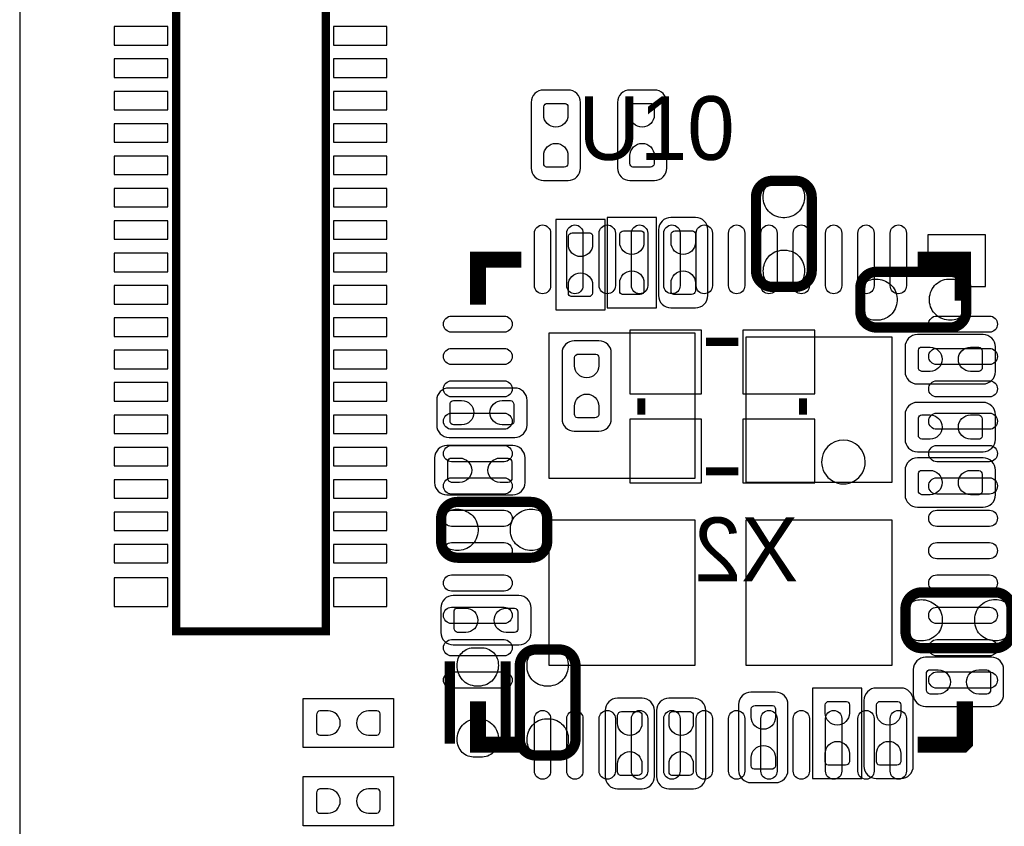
# Model space of a CAD drawing. Extents: x 0 to 55, y -2.5 to 65.
# Tile 9 of 23: x 0 to 12.2, y 34.1 to 44.1. Entities that reach past the tile are written whole.
import ezdxf

# ---------------------------------------------------------------- set-up
doc = ezdxf.new("R2010")
doc.units = 0
for name, color, linetype in [('BG_OUTLINE', 254, 'CONTINUOUS'), ('PG_SILKSCREEN_BOTTOM', 12, 'CONTINUOUS'), ('PG_SILKSCREEN_TOP', 254, 'CONTINUOUS'), ('PIN_BOTTOM', 1, 'CONTINUOUS'), ('PIN_TOP', 110, 'CONTINUOUS')]:
    doc.layers.add(name, color=color, linetype=linetype)

msp = doc.modelspace()

# ---------------------------------------------------------------- linework, layer by layer
at = {"layer": 'BG_OUTLINE'}
msp.add_lwpolyline([(3.048, -2.499995), (51.95189, -2.499995, 0.414214), (54.99989, 0.548005), (54.99989, 61.95187, 0.414214), (51.95189, 64.99987), (3.048, 64.99987, 0.414214), (0, 61.95187), (0, 0.548005, 0.414214)], format="xyb", close=True, dxfattribs=at)
at = {"layer": 'PG_SILKSCREEN_BOTTOM'}
for points, const_width in [([(1.934997, 58.034606), (1.934997, 36.514608), (3.785006, 36.514608), (3.785006, 58.034606), (1.934997, 58.034606)], 0.1), ([(8.8868, 40.093798), (8.4868, 40.093798)], 0.1), ([(7.686802, 39.3938), (7.686802, 39.1938)], 0.1), ([(9.686798, 39.3938), (9.686798, 39.1938)], 0.1), ([(8.8868, 38.493776), (8.4868, 38.493776)], 0.1), ([(5.3197, 36.1442), (5.3197, 35.1282)], 0.127), ([(6.0087, 35.1282), (6.0087, 36.1442)], 0.127)]:
    msp.add_lwpolyline(points, dxfattribs=dict(at, const_width=const_width))
for points in [[(6.3246, 42.5704), (6.3246, 42.2402, 0.414224), (6.477, 42.0878), (6.7818, 42.0878, 0.414228), (6.9342, 42.2402), (6.9342, 43.053, 0.414204), (6.7818, 43.2054), (6.477, 43.2054, 0.414199), (6.3246, 43.053), (6.3246, 42.4688)], [(7.3914, 42.5704), (7.3914, 42.2402, 0.414218), (7.5438, 42.0878), (7.8486, 42.0878, 0.414186), (8.001, 42.2402), (8.001, 43.053, 0.414209), (7.8486, 43.2054), (7.5438, 43.2054, 0.414241), (7.3914, 43.053), (7.3914, 42.4688)], [(8.509102, 41.147848), (8.509102, 41.478048, 0.414192), (8.356702, 41.630448), (8.051902, 41.630448, 0.414212), (7.899502, 41.478048), (7.899502, 40.665248, 0.414235), (8.051902, 40.512848), (8.356702, 40.512848, 0.414215), (8.509102, 40.665248), (8.509102, 41.249448)], [(11.582222, 39.573098), (11.912422, 39.573098, 0.414243), (12.064822, 39.725498), (12.064822, 40.030298, 0.414217), (11.912422, 40.182698), (11.099622, 40.182698, 0.414185), (10.947222, 40.030298), (10.947222, 39.725498, 0.41421), (11.099622, 39.573098), (11.683822, 39.573098)], [(6.7056, 39.4716), (6.7056, 39.1414, 0.414235), (6.858, 38.989), (7.1628, 38.989, 0.414215), (7.3152, 39.1414), (7.3152, 39.9542, 0.414192), (7.1628, 40.1066), (6.858, 40.1066, 0.414212), (6.7056, 39.9542), (6.7056, 39.37)], [(5.6388, 39.5224), (5.3086, 39.5224, 0.414217), (5.1562, 39.37), (5.1562, 39.0652, 0.414216), (5.3086, 38.9128), (6.1214, 38.9128, 0.41421), (6.2738, 39.0652), (6.2738, 39.37, 0.414211), (6.1214, 39.5224), (5.5372, 39.5224)], [(11.582248, 38.734898), (11.912448, 38.734898, 0.414231), (12.064848, 38.887298), (12.064848, 39.192098, 0.414223), (11.912448, 39.344498), (11.099648, 39.344498, 0.414196), (10.947248, 39.192098), (10.947248, 38.887298, 0.414205), (11.099648, 38.734898), (11.683848, 38.734898)], [(5.6134, 38.8112), (5.2832, 38.8112, 0.414218), (5.1308, 38.6588), (5.1308, 38.354, 0.414186), (5.2832, 38.2016), (6.096, 38.2016, 0.414209), (6.2484, 38.354), (6.2484, 38.6588, 0.414241), (6.096, 38.8112), (5.5118, 38.8112)], [(11.5824, 38.0492), (11.9126, 38.0492, 0.414217), (12.065, 38.2016), (12.065, 38.5064, 0.414216), (11.9126, 38.6588), (11.0998, 38.6588, 0.41421), (10.9474, 38.5064), (10.9474, 38.2016, 0.414211), (11.0998, 38.0492), (11.684, 38.0492)], [(5.689752, 36.957102), (5.359552, 36.957102, 0.414217), (5.207152, 36.804702), (5.207152, 36.499902, 0.414216), (5.359552, 36.347502), (6.172352, 36.347502, 0.41421), (6.324752, 36.499902), (6.324752, 36.804702, 0.414211), (6.172352, 36.957102), (5.588152, 36.957102)], [(11.684, 35.5854), (12.0142, 35.5854, 0.414221), (12.1666, 35.7378), (12.1666, 36.0426, 0.414232), (12.0142, 36.195), (11.2014, 36.195, 0.414206), (11.049, 36.0426), (11.049, 35.7378, 0.414195), (11.2014, 35.5854), (11.7856, 35.5854)], [(10.439298, 35.179127), (10.439298, 34.848927, 0.414199), (10.591698, 34.696527), (10.896498, 34.696527, 0.414196), (11.048898, 34.848927), (11.048898, 35.661727, 0.414228), (10.896498, 35.814127), (10.591698, 35.814127, 0.414232), (10.439298, 35.661727), (10.439298, 35.077527)], [(7.238898, 35.052152), (7.238898, 34.721952, 0.414217), (7.391298, 34.569552), (7.696098, 34.569552, 0.414216), (7.848498, 34.721952), (7.848498, 35.534752, 0.41421), (7.696098, 35.687152), (7.391298, 35.687152, 0.414211), (7.238898, 35.534752), (7.238898, 34.950552)], [(7.873924, 35.052152), (7.873924, 34.721952, 0.414218), (8.026324, 34.569552), (8.331124, 34.569552, 0.414186), (8.483524, 34.721952), (8.483524, 35.534752, 0.414209), (8.331124, 35.687152), (8.026324, 35.687152, 0.414241), (7.873924, 35.534752), (7.873924, 34.950552)], [(8.889898, 35.128352), (8.889898, 34.798152, 0.414213), (9.042298, 34.645752), (9.347098, 34.645752, 0.414192), (9.499498, 34.798152), (9.499498, 35.610952, 0.414214), (9.347098, 35.763352), (9.042298, 35.763352, 0.414235), (8.889898, 35.610952), (8.889898, 35.026752)]]:
    msp.add_lwpolyline(points, format="xyb", dxfattribs=at)
at = {"layer": 'PG_SILKSCREEN_BOTTOM', "const_width": 0.127}
for points in [[(9.1043, 41.882898), (9.1043, 40.972892, 0.414208), (9.304299, 40.772893), (9.593301, 40.772893, 0.41422), (9.7933, 40.972892), (9.7933, 41.882898, 0.414212), (9.593301, 42.082898), (9.304299, 42.082898, 0.4142), (9.1043, 41.882898)], [(11.504498, 40.9591), (10.594492, 40.9591, 0.414213), (10.394493, 40.759101), (10.394493, 40.470099, 0.414223), (10.594492, 40.2701), (11.504498, 40.2701, 0.414207), (11.704498, 40.470099), (11.704498, 40.759101, 0.414197), (11.504498, 40.9591)], [(5.411902, 37.4253), (6.321908, 37.4253, 0.414211), (6.521907, 37.625299), (6.521907, 37.914301, 0.414207), (6.321908, 38.1143), (5.411902, 38.1143, 0.414208), (5.211902, 37.914301), (5.211902, 37.625299, 0.414213), (5.411902, 37.4253)], [(12.063273, 36.9967), (11.153292, 36.9967, 0.414231), (10.953293, 36.796701), (10.953293, 36.507699, 0.414216), (11.153292, 36.3077), (12.063273, 36.3077, 0.414213), (12.263272, 36.507699), (12.263272, 36.796701, 0.414228), (12.063273, 36.9967)], [(6.8723, 35.180702), (6.8723, 36.090708, 0.414202), (6.672301, 36.290707), (6.383299, 36.290707, 0.41422), (6.1833, 36.090708), (6.1833, 35.180702, 0.414217), (6.383299, 34.980702), (6.672301, 34.980702, 0.4142), (6.8723, 35.180702)]]:
    msp.add_lwpolyline(points, format="xyb", dxfattribs=at)
at = {"layer": 'PG_SILKSCREEN_BOTTOM'}
for points in [[(7.239, 41.605225), (6.6294, 41.605225), (6.6294, 40.487625), (7.239, 40.487625), (7.239, 41.605225)], [(7.2644, 40.513), (7.874, 40.513), (7.874, 41.6306), (7.2644, 41.6306), (7.2644, 40.513)], [(9.8044, 34.6964), (10.414, 34.6964), (10.414, 35.814), (9.8044, 35.814), (9.8044, 34.6964)]]:
    msp.add_lwpolyline(points, dxfattribs=at)
msp.add_lwpolyline([(10.455402, 38.608, 1), (9.915402, 38.608018, 1)], format="xyb", close=True, dxfattribs=at)
at = {"layer": 'PG_SILKSCREEN_TOP'}
msp.add_lwpolyline([(11.662004, 40.779192), (11.941404, 40.779192), (11.941404, 41.414192), (11.230204, 41.414192), (11.230204, 41.109392), (11.662004, 41.109392)], close=True, dxfattribs=at)
at = {"layer": 'PG_SILKSCREEN_TOP', "const_width": 0.2}
for points in [[(5.667604, 40.550592), (5.667604, 41.109392), (6.201004, 41.109392)], [(11.662004, 40.601392), (11.662004, 41.109392), (11.103204, 41.109392)], [(5.667604, 35.648392), (5.667604, 35.114992), (6.175604, 35.114992)], [(11.687404, 35.648392), (11.687404, 35.140392), (11.662004, 35.114992), (11.103204, 35.114992)]]:
    msp.add_lwpolyline(points, dxfattribs=at)
at = {"layer": 'PG_SILKSCREEN_TOP'}
for points in [[(4.6228, 35.687), (4.6228, 35.0774), (3.5052, 35.0774), (3.5052, 35.687), (4.6228, 35.687)], [(4.6228, 34.7218), (4.6228, 34.1122), (3.5052, 34.1122), (3.5052, 34.7218), (4.6228, 34.7218)]]:
    msp.add_lwpolyline(points, dxfattribs=at)
at = {"layer": 'PIN_BOTTOM'}
for points in [[(1.830222, 43.760314), (1.830222, 43.988914), (1.169822, 43.988914), (1.169822, 43.760314)], [(4.540199, 43.760314), (4.540199, 43.988914), (3.879799, 43.988914), (3.879799, 43.760314)], [(1.830222, 43.360315), (1.830222, 43.588915), (1.169822, 43.588915), (1.169822, 43.360315)], [(4.540199, 43.360315), (4.540199, 43.588915), (3.879799, 43.588915), (3.879799, 43.360315)], [(1.830222, 42.960315), (1.830222, 43.188915), (1.169822, 43.188915), (1.169822, 42.960315)], [(4.540199, 42.960315), (4.540199, 43.188915), (3.879799, 43.188915), (3.879799, 42.960315)], [(1.830222, 42.560316), (1.830222, 42.788916), (1.169822, 42.788916), (1.169822, 42.560316)], [(4.540199, 42.560316), (4.540199, 42.788916), (3.879799, 42.788916), (3.879799, 42.560316)], [(1.830222, 42.160317), (1.830222, 42.388917), (1.169822, 42.388917), (1.169822, 42.160317)], [(4.540199, 42.160317), (4.540199, 42.388917), (3.879799, 42.388917), (3.879799, 42.160317)], [(9.702495, 41.909898), (9.703791, 41.885794), (9.702495, 41.861892), (9.699498, 41.838093), (9.694189, 41.814394), (9.686493, 41.791611), (9.677095, 41.769487), (9.665691, 41.748405), (9.652508, 41.728288), (9.637293, 41.709492), (9.620809, 41.691992), (9.602495, 41.676295), (9.582912, 41.662299), (9.560103, 41.650895), (9.536201, 41.6417), (9.511513, 41.634893), (9.486392, 41.62999), (9.460992, 41.627806), (9.435592, 41.627806), (9.410192, 41.62999), (9.384995, 41.634893), (9.360408, 41.6417), (9.336507, 41.650895), (9.313697, 41.662299), (9.293911, 41.675787), (9.275293, 41.691001), (9.2583, 41.707994), (9.243111, 41.72679), (9.229598, 41.746602), (9.218193, 41.767989), (9.208795, 41.790087), (9.201709, 41.812896), (9.196807, 41.836492), (9.194292, 41.860394), (9.194013, 41.884498), (9.193809, 41.906393), (9.196095, 41.928009), (9.200388, 41.949294), (9.206992, 41.969893), (9.215907, 41.99001), (9.226601, 42.008806), (9.239301, 42.026307), (9.253703, 42.042512), (9.270009, 42.057295), (9.28751, 42.069995), (9.306306, 42.080891), (9.326093, 42.089807), (9.346895, 42.096588), (9.368307, 42.101008), (9.389897, 42.103192), (9.506509, 42.103192), (9.527794, 42.101211), (9.548901, 42.096588), (9.569399, 42.09001), (9.589008, 42.081399), (9.607804, 42.070706), (9.625305, 42.058311), (9.641307, 42.044087), (9.65581, 42.02811), (9.66851, 42.010787), (9.679407, 41.992194), (9.688601, 41.972687), (9.695409, 41.952393), (9.700006, 41.931311)], [(1.830222, 41.760318), (1.830222, 41.988918), (1.169822, 41.988918), (1.169822, 41.760318)], [(4.540199, 41.760318), (4.540199, 41.988918), (3.879799, 41.988918), (3.879799, 41.760318)], [(1.830222, 41.360319), (1.830222, 41.588919), (1.169822, 41.588919), (1.169822, 41.360319)], [(4.540199, 41.360319), (4.540199, 41.588919), (3.879799, 41.588919), (3.879799, 41.360319)], [(1.830222, 40.960319), (1.830222, 41.188919), (1.169822, 41.188919), (1.169822, 40.960319)], [(4.540199, 40.960319), (4.540199, 41.188919), (3.879799, 41.188919), (3.879799, 40.960319)], [(9.195105, 40.944902), (9.193809, 40.969006), (9.195105, 40.992908), (9.198102, 41.016707), (9.203411, 41.040406), (9.211107, 41.063189), (9.220505, 41.085313), (9.231909, 41.106395), (9.245092, 41.126512), (9.260307, 41.145308), (9.276791, 41.162808), (9.295105, 41.178505), (9.314688, 41.192501), (9.337497, 41.203905), (9.361399, 41.2131), (9.386087, 41.219907), (9.411208, 41.22481), (9.436608, 41.226994), (9.462008, 41.226994), (9.487408, 41.22481), (9.512605, 41.219907), (9.537192, 41.2131), (9.561093, 41.203905), (9.583903, 41.192501), (9.603689, 41.179013), (9.622307, 41.163799), (9.6393, 41.146806), (9.654489, 41.12801), (9.668002, 41.108198), (9.679407, 41.086811), (9.688805, 41.064713), (9.695891, 41.041904), (9.700793, 41.018308), (9.703308, 40.994406), (9.703587, 40.970302), (9.703791, 40.948407), (9.701505, 40.926791), (9.697212, 40.905506), (9.690608, 40.884907), (9.681693, 40.86479), (9.670999, 40.845994), (9.658299, 40.828493), (9.643897, 40.812288), (9.627591, 40.797505), (9.61009, 40.784805), (9.591294, 40.773909), (9.571507, 40.764993), (9.550705, 40.758212), (9.529293, 40.753792), (9.507703, 40.751608), (9.391091, 40.751608), (9.369806, 40.753589), (9.348699, 40.758212), (9.328201, 40.76479), (9.308592, 40.773401), (9.289796, 40.784094), (9.272295, 40.796489), (9.256293, 40.810713), (9.24179, 40.82669), (9.22909, 40.844013), (9.218193, 40.862606), (9.208999, 40.882113), (9.202191, 40.902407), (9.197594, 40.923489)], [(1.830222, 40.560295), (1.830222, 40.788895), (1.169822, 40.788895), (1.169822, 40.560295)], [(4.540199, 40.560295), (4.540199, 40.788895), (3.879799, 40.788895), (3.879799, 40.560295)], [(10.566476, 40.868295), (10.590581, 40.869591), (10.614482, 40.868295), (10.638282, 40.865298), (10.66198, 40.859989), (10.684764, 40.852293), (10.706887, 40.842895), (10.727969, 40.831491), (10.748086, 40.818308), (10.766882, 40.803093), (10.784383, 40.786609), (10.80008, 40.768295), (10.814075, 40.748712), (10.82548, 40.725903), (10.834675, 40.702001), (10.841482, 40.677313), (10.846384, 40.652192), (10.848569, 40.626792), (10.848569, 40.601392), (10.846384, 40.575992), (10.841482, 40.550795), (10.834675, 40.526208), (10.82548, 40.502307), (10.814075, 40.479497), (10.800588, 40.459711), (10.785373, 40.441093), (10.768381, 40.4241), (10.749585, 40.408911), (10.729773, 40.395398), (10.708386, 40.383993), (10.686288, 40.374595), (10.663479, 40.367509), (10.639882, 40.362607), (10.615981, 40.360092), (10.591876, 40.359813), (10.569981, 40.359609), (10.548366, 40.361895), (10.527081, 40.366188), (10.506481, 40.372792), (10.486365, 40.381707), (10.467569, 40.392401), (10.450068, 40.405101), (10.433863, 40.419503), (10.41908, 40.435809), (10.40638, 40.45331), (10.395483, 40.472106), (10.386568, 40.491893), (10.379786, 40.512695), (10.375367, 40.534107), (10.373182, 40.555697), (10.373182, 40.672309), (10.375163, 40.693594), (10.379786, 40.714701), (10.386365, 40.735199), (10.394975, 40.754808), (10.405669, 40.773604), (10.418064, 40.791105), (10.432288, 40.807107), (10.448265, 40.82161), (10.465587, 40.83431), (10.48418, 40.845207), (10.503687, 40.854401), (10.523982, 40.861209), (10.545064, 40.865806)], [(11.531473, 40.360905), (11.507368, 40.359609), (11.483467, 40.360905), (11.459667, 40.363902), (11.435969, 40.369211), (11.413185, 40.376907), (11.391062, 40.386305), (11.36998, 40.397709), (11.349863, 40.410892), (11.331067, 40.426107), (11.313566, 40.442591), (11.297869, 40.460905), (11.283874, 40.480488), (11.272469, 40.503297), (11.263274, 40.527199), (11.256467, 40.551887), (11.251565, 40.577008), (11.249381, 40.602408), (11.249381, 40.627808), (11.251565, 40.653208), (11.256467, 40.678405), (11.263274, 40.702992), (11.272469, 40.726893), (11.283874, 40.749703), (11.297361, 40.769489), (11.312576, 40.788107), (11.329568, 40.8051), (11.348364, 40.820289), (11.368176, 40.833802), (11.389563, 40.845207), (11.411661, 40.854605), (11.43447, 40.861691), (11.458067, 40.866593), (11.481968, 40.869108), (11.506073, 40.869387), (11.527968, 40.869591), (11.549583, 40.867305), (11.570868, 40.863012), (11.591468, 40.856408), (11.611585, 40.847493), (11.630381, 40.836799), (11.647881, 40.824099), (11.664086, 40.809697), (11.678869, 40.793391), (11.691569, 40.77589), (11.702466, 40.757094), (11.711381, 40.737307), (11.718163, 40.716505), (11.722583, 40.695093), (11.724767, 40.673503), (11.724767, 40.556891), (11.722786, 40.535606), (11.718163, 40.514499), (11.711584, 40.494001), (11.702974, 40.474392), (11.69228, 40.455596), (11.679885, 40.438095), (11.665661, 40.422093), (11.649685, 40.40759), (11.632362, 40.39489), (11.613769, 40.383993), (11.594262, 40.374799), (11.573967, 40.367991), (11.552885, 40.363394)], [(1.830222, 40.160296), (1.830222, 40.388896), (1.169822, 40.388896), (1.169822, 40.160296)], [(4.540199, 40.160296), (4.540199, 40.388896), (3.879799, 40.388896), (3.879799, 40.160296)], [(7.542301, 39.450112), (8.431301, 39.450112), (8.431301, 40.237512), (7.542301, 40.237512)], [(8.942299, 39.450112), (9.831299, 39.450112), (9.831299, 40.237512), (8.942299, 40.237512)], [(1.830222, 39.760296), (1.830222, 39.988896), (1.169822, 39.988896), (1.169822, 39.760296)], [(4.540199, 39.760296), (4.540199, 39.988896), (3.879799, 39.988896), (3.879799, 39.760296)], [(1.830222, 39.360297), (1.830222, 39.588897), (1.169822, 39.588897), (1.169822, 39.360297)], [(4.540199, 39.360297), (4.540199, 39.588897), (3.879799, 39.588897), (3.879799, 39.360297)], [(1.830222, 38.960298), (1.830222, 39.188898), (1.169822, 39.188898), (1.169822, 38.960298)], [(4.540199, 38.960298), (4.540199, 39.188898), (3.879799, 39.188898), (3.879799, 38.960298)], [(7.542301, 38.350088), (8.431301, 38.350088), (8.431301, 39.137488), (7.542301, 39.137488)], [(8.942299, 38.350088), (9.831299, 38.350088), (9.831299, 39.137488), (8.942299, 39.137488)], [(1.830222, 38.560299), (1.830222, 38.788899), (1.169822, 38.788899), (1.169822, 38.560299)], [(4.540199, 38.560299), (4.540199, 38.788899), (3.879799, 38.788899), (3.879799, 38.560299)], [(1.830222, 38.1603), (1.830222, 38.3889), (1.169822, 38.3889), (1.169822, 38.1603)], [(4.540199, 38.1603), (4.540199, 38.3889), (3.879799, 38.3889), (3.879799, 38.1603)], [(1.830222, 37.7603), (1.830222, 37.9889), (1.169822, 37.9889), (1.169822, 37.7603)], [(4.540199, 37.7603), (4.540199, 37.9889), (3.879799, 37.9889), (3.879799, 37.7603)], [(5.384902, 38.023495), (5.409006, 38.024791), (5.432908, 38.023495), (5.456707, 38.020498), (5.480406, 38.015189), (5.503189, 38.007493), (5.525313, 37.998095), (5.546395, 37.986691), (5.566512, 37.973508), (5.585308, 37.958293), (5.602808, 37.941809), (5.618505, 37.923495), (5.632501, 37.903912), (5.643905, 37.881103), (5.6531, 37.857201), (5.659907, 37.832513), (5.66481, 37.807392), (5.666994, 37.781992), (5.666994, 37.756592), (5.66481, 37.731192), (5.659907, 37.705995), (5.6531, 37.681408), (5.643905, 37.657507), (5.632501, 37.634697), (5.619013, 37.614911), (5.603799, 37.596293), (5.586806, 37.5793), (5.56801, 37.564111), (5.548198, 37.550598), (5.526811, 37.539193), (5.504713, 37.529795), (5.481904, 37.522709), (5.458308, 37.517807), (5.434406, 37.515292), (5.410302, 37.515013), (5.388407, 37.514809), (5.366791, 37.517095), (5.345506, 37.521388), (5.324907, 37.527992), (5.30479, 37.536907), (5.285994, 37.547601), (5.268493, 37.560301), (5.252288, 37.574703), (5.237505, 37.591009), (5.224805, 37.60851), (5.213909, 37.627306), (5.204993, 37.647093), (5.198212, 37.667895), (5.193792, 37.689307), (5.191608, 37.710897), (5.191608, 37.827509), (5.193589, 37.848794), (5.198212, 37.869901), (5.20479, 37.890399), (5.213401, 37.910008), (5.224094, 37.928804), (5.236489, 37.946305), (5.250713, 37.962307), (5.26669, 37.97681), (5.284013, 37.98951), (5.302606, 38.000407), (5.322113, 38.009601), (5.342407, 38.016409), (5.363489, 38.021006)], [(6.349898, 37.516105), (6.325794, 37.514809), (6.301892, 37.516105), (6.278093, 37.519102), (6.254394, 37.524411), (6.231611, 37.532107), (6.209487, 37.541505), (6.188405, 37.552909), (6.168288, 37.566092), (6.149492, 37.581307), (6.131992, 37.597791), (6.116295, 37.616105), (6.102299, 37.635688), (6.090895, 37.658497), (6.0817, 37.682399), (6.074893, 37.707087), (6.06999, 37.732208), (6.067806, 37.757608), (6.067806, 37.783008), (6.06999, 37.808408), (6.074893, 37.833605), (6.0817, 37.858192), (6.090895, 37.882093), (6.102299, 37.904903), (6.115787, 37.924689), (6.131001, 37.943307), (6.147994, 37.9603), (6.16679, 37.975489), (6.186602, 37.989002), (6.207989, 38.000407), (6.230087, 38.009805), (6.252896, 38.016891), (6.276492, 38.021793), (6.300394, 38.024308), (6.324498, 38.024587), (6.346393, 38.024791), (6.368009, 38.022505), (6.389294, 38.018212), (6.409893, 38.011608), (6.43001, 38.002693), (6.448806, 37.991999), (6.466307, 37.979299), (6.482512, 37.964897), (6.497295, 37.948591), (6.509995, 37.93109), (6.520891, 37.912294), (6.529807, 37.892507), (6.536588, 37.871705), (6.541008, 37.850293), (6.543192, 37.828703), (6.543192, 37.712091), (6.541211, 37.690806), (6.536588, 37.669699), (6.53001, 37.649201), (6.521399, 37.629592), (6.510706, 37.610796), (6.498311, 37.593295), (6.484087, 37.577293), (6.46811, 37.56279), (6.450787, 37.55009), (6.432194, 37.539193), (6.412687, 37.529999), (6.392393, 37.523191), (6.371311, 37.518594)], [(1.830222, 37.360301), (1.830222, 37.588901), (1.169822, 37.588901), (1.169822, 37.360301)], [(4.540199, 37.360301), (4.540199, 37.588901), (3.879799, 37.588901), (3.879799, 37.360301)], [(1.830222, 36.821796), (1.830222, 37.177396), (1.169822, 37.177396), (1.169822, 36.821796)], [(4.540199, 36.821796), (4.540199, 37.177396), (3.879799, 37.177396), (3.879799, 36.821796)], [(11.125276, 36.905895), (11.149381, 36.907191), (11.173282, 36.905895), (11.197082, 36.902898), (11.22078, 36.897589), (11.243564, 36.889893), (11.265687, 36.880495), (11.286769, 36.869091), (11.306886, 36.855908), (11.325682, 36.840693), (11.343183, 36.824209), (11.35888, 36.805895), (11.372875, 36.786312), (11.38428, 36.763503), (11.393475, 36.739601), (11.400282, 36.714913), (11.405184, 36.689792), (11.407369, 36.664392), (11.407369, 36.638992), (11.405184, 36.613592), (11.400282, 36.588395), (11.393475, 36.563808), (11.38428, 36.539907), (11.372875, 36.517097), (11.359388, 36.497311), (11.344173, 36.478693), (11.327181, 36.4617), (11.308385, 36.446511), (11.288573, 36.432998), (11.267186, 36.421593), (11.245088, 36.412195), (11.222279, 36.405109), (11.198682, 36.400207), (11.174781, 36.397692), (11.150676, 36.397413), (11.128781, 36.397209), (11.107166, 36.399495), (11.085881, 36.403788), (11.065281, 36.410392), (11.045165, 36.419307), (11.026369, 36.430001), (11.008868, 36.442701), (10.992663, 36.457103), (10.97788, 36.473409), (10.96518, 36.49091), (10.954283, 36.509706), (10.945368, 36.529493), (10.938586, 36.550295), (10.934167, 36.571707), (10.931982, 36.593297), (10.931982, 36.709909), (10.933963, 36.731194), (10.938586, 36.752301), (10.945165, 36.772799), (10.953775, 36.792408), (10.964469, 36.811204), (10.976864, 36.828705), (10.991088, 36.844707), (11.007065, 36.85921), (11.024387, 36.87191), (11.04298, 36.882807), (11.062487, 36.892001), (11.082782, 36.898809), (11.103864, 36.903406)], [(5.917895, 36.118698), (5.919191, 36.094594), (5.917895, 36.070692), (5.914898, 36.046893), (5.909589, 36.023194), (5.901893, 36.000411), (5.892495, 35.978287), (5.881091, 35.957205), (5.867908, 35.937088), (5.852693, 35.918292), (5.836209, 35.900792), (5.817895, 35.885095), (5.798312, 35.871099), (5.775503, 35.859695), (5.751601, 35.8505), (5.726913, 35.843693), (5.701792, 35.83879), (5.676392, 35.836606), (5.650992, 35.836606), (5.625592, 35.83879), (5.600395, 35.843693), (5.575808, 35.8505), (5.551907, 35.859695), (5.529097, 35.871099), (5.509311, 35.884587), (5.490693, 35.899801), (5.4737, 35.916794), (5.458511, 35.93559), (5.444998, 35.955402), (5.433593, 35.976789), (5.424195, 35.998887), (5.417109, 36.021696), (5.412207, 36.045292), (5.409692, 36.069194), (5.409413, 36.093298), (5.409209, 36.115193), (5.411495, 36.136809), (5.415788, 36.158094), (5.422392, 36.178693), (5.431307, 36.19881), (5.442001, 36.217606), (5.454701, 36.235107), (5.469103, 36.251312), (5.485409, 36.266095), (5.50291, 36.278795), (5.521706, 36.289691), (5.541493, 36.298607), (5.562295, 36.305388), (5.583707, 36.309808), (5.605297, 36.311992), (5.721909, 36.311992), (5.743194, 36.310011), (5.764301, 36.305388), (5.784799, 36.29881), (5.804408, 36.290199), (5.823204, 36.279506), (5.840705, 36.267111), (5.856707, 36.252887), (5.87121, 36.23691), (5.88391, 36.219587), (5.894807, 36.200994), (5.904001, 36.181487), (5.910809, 36.161193), (5.915406, 36.140111)], [(6.781495, 36.118698), (6.782791, 36.094594), (6.781495, 36.070692), (6.778498, 36.046893), (6.773189, 36.023194), (6.765493, 36.000411), (6.756095, 35.978287), (6.744691, 35.957205), (6.731508, 35.937088), (6.716293, 35.918292), (6.699809, 35.900792), (6.681495, 35.885095), (6.661912, 35.871099), (6.639103, 35.859695), (6.615201, 35.8505), (6.590513, 35.843693), (6.565392, 35.83879), (6.539992, 35.836606), (6.514592, 35.836606), (6.489192, 35.83879), (6.463995, 35.843693), (6.439408, 35.8505), (6.415507, 35.859695), (6.392697, 35.871099), (6.372911, 35.884587), (6.354293, 35.899801), (6.3373, 35.916794), (6.322111, 35.93559), (6.308598, 35.955402), (6.297193, 35.976789), (6.287795, 35.998887), (6.280709, 36.021696), (6.275807, 36.045292), (6.273292, 36.069194), (6.273013, 36.093298), (6.272809, 36.115193), (6.275095, 36.136809), (6.279388, 36.158094), (6.285992, 36.178693), (6.294907, 36.19881), (6.305601, 36.217606), (6.318301, 36.235107), (6.332703, 36.251312), (6.349009, 36.266095), (6.36651, 36.278795), (6.385306, 36.289691), (6.405093, 36.298607), (6.425895, 36.305388), (6.447307, 36.309808), (6.468897, 36.311992), (6.585509, 36.311992), (6.606794, 36.310011), (6.627901, 36.305388), (6.648399, 36.29881), (6.668008, 36.290199), (6.686804, 36.279506), (6.704305, 36.267111), (6.720307, 36.252887), (6.73481, 36.23691), (6.74751, 36.219587), (6.758407, 36.200994), (6.767601, 36.181487), (6.774409, 36.161193), (6.779006, 36.140111)], [(5.410505, 35.153702), (5.409209, 35.177806), (5.410505, 35.201708), (5.413502, 35.225507), (5.418811, 35.249206), (5.426507, 35.271989), (5.435905, 35.294113), (5.447309, 35.315195), (5.460492, 35.335312), (5.475707, 35.354108), (5.492191, 35.371608), (5.510505, 35.387305), (5.530088, 35.401301), (5.552897, 35.412705), (5.576799, 35.4219), (5.601487, 35.428707), (5.626608, 35.43361), (5.652008, 35.435794), (5.677408, 35.435794), (5.702808, 35.43361), (5.728005, 35.428707), (5.752592, 35.4219), (5.776493, 35.412705), (5.799303, 35.401301), (5.819089, 35.387813), (5.837707, 35.372599), (5.8547, 35.355606), (5.869889, 35.33681), (5.883402, 35.316998), (5.894807, 35.295611), (5.904205, 35.273513), (5.911291, 35.250704), (5.916193, 35.227108), (5.918708, 35.203206), (5.918987, 35.179102), (5.919191, 35.157207), (5.916905, 35.135591), (5.912612, 35.114306), (5.906008, 35.093707), (5.897093, 35.07359), (5.886399, 35.054794), (5.873699, 35.037293), (5.859297, 35.021088), (5.842991, 35.006305), (5.82549, 34.993605), (5.806694, 34.982709), (5.786907, 34.973793), (5.766105, 34.967012), (5.744693, 34.962592), (5.723103, 34.960408), (5.606491, 34.960408), (5.585206, 34.962389), (5.564099, 34.967012), (5.543601, 34.97359), (5.523992, 34.982201), (5.505196, 34.992894), (5.487695, 35.005289), (5.471693, 35.019513), (5.45719, 35.03549), (5.44449, 35.052813), (5.433593, 35.071406), (5.424399, 35.090913), (5.417591, 35.111207), (5.412994, 35.132289)], [(6.274105, 35.153702), (6.272809, 35.177806), (6.274105, 35.201708), (6.277102, 35.225507), (6.282411, 35.249206), (6.290107, 35.271989), (6.299505, 35.294113), (6.310909, 35.315195), (6.324092, 35.335312), (6.339307, 35.354108), (6.355791, 35.371608), (6.374105, 35.387305), (6.393688, 35.401301), (6.416497, 35.412705), (6.440399, 35.4219), (6.465087, 35.428707), (6.490208, 35.43361), (6.515608, 35.435794), (6.541008, 35.435794), (6.566408, 35.43361), (6.591605, 35.428707), (6.616192, 35.4219), (6.640093, 35.412705), (6.662903, 35.401301), (6.682689, 35.387813), (6.701307, 35.372599), (6.7183, 35.355606), (6.733489, 35.33681), (6.747002, 35.316998), (6.758407, 35.295611), (6.767805, 35.273513), (6.774891, 35.250704), (6.779793, 35.227108), (6.782308, 35.203206), (6.782587, 35.179102), (6.782791, 35.157207), (6.780505, 35.135591), (6.776212, 35.114306), (6.769608, 35.093707), (6.760693, 35.07359), (6.749999, 35.054794), (6.737299, 35.037293), (6.722897, 35.021088), (6.706591, 35.006305), (6.68909, 34.993605), (6.670294, 34.982709), (6.650507, 34.973793), (6.629705, 34.967012), (6.608293, 34.962592), (6.586703, 34.960408), (6.470091, 34.960408), (6.448806, 34.962389), (6.427699, 34.967012), (6.407201, 34.97359), (6.387592, 34.982201), (6.368796, 34.992894), (6.351295, 35.005289), (6.335293, 35.019513), (6.32079, 35.03549), (6.30809, 35.052813), (6.297193, 35.071406), (6.287999, 35.090913), (6.281191, 35.111207), (6.276594, 35.132289)]]:
    msp.add_lwpolyline(points, close=True, dxfattribs=at)
for points in [[(6.479311, 42.89679), (6.479311, 42.99839, -0.376179), (6.5278, 43.040884), (6.7437, 43.040884, -0.366061), (6.779489, 42.99839), (6.779489, 42.89679, -0.999182)], [(7.546111, 42.89679), (7.546111, 42.99839, -0.376179), (7.5946, 43.040884), (7.8105, 43.040884, -0.366061), (7.846289, 42.99839), (7.846289, 42.89679, -0.999182)], [(6.779489, 42.39641), (6.779489, 42.29481, -0.376179), (6.731, 42.252316), (6.5151, 42.252316, -0.366061), (6.479311, 42.29481), (6.479311, 42.39641, -0.999182)], [(7.846289, 42.39641), (7.846289, 42.29481, -0.376179), (7.7978, 42.252316), (7.5819, 42.252316, -0.366061), (7.546111, 42.29481), (7.546111, 42.39641, -0.999182)], [(6.784111, 41.296615), (6.784111, 41.398215, -0.376179), (6.8326, 41.44071), (7.0485, 41.44071, -0.366061), (7.084289, 41.398215), (7.084289, 41.296615, -0.999182)], [(7.419111, 41.32199), (7.419111, 41.42359, -0.376179), (7.4676, 41.466084), (7.6835, 41.466084, -0.366061), (7.719289, 41.42359), (7.719289, 41.32199, -0.999182)], [(8.054213, 41.321838), (8.054213, 41.423438, -0.376179), (8.102702, 41.465932), (8.318602, 41.465932, -0.366061), (8.35439, 41.423438), (8.35439, 41.321838, -0.999182)], [(7.084289, 40.796235), (7.084289, 40.694635, -0.376179), (7.0358, 40.652141), (6.8199, 40.652141, -0.366061), (6.784111, 40.694635), (6.784111, 40.796235, -0.999182)], [(7.719289, 40.82161), (7.719289, 40.72001, -0.376179), (7.6708, 40.677516), (7.4549, 40.677516, -0.366061), (7.419111, 40.72001), (7.419111, 40.82161, -0.999182)], [(8.35439, 40.821458), (8.35439, 40.719858, -0.376179), (8.305902, 40.677363), (8.090002, 40.677363, -0.366061), (8.054213, 40.719858), (8.054213, 40.821458, -0.999182)], [(6.860311, 39.79799), (6.860311, 39.89959, -0.376179), (6.9088, 39.942084), (7.1247, 39.942084, -0.366061), (7.160489, 39.89959), (7.160489, 39.79799, -0.999182)], [(11.255832, 39.72781), (11.154232, 39.72781, -0.376179), (11.111738, 39.776298), (11.111738, 39.992198, -0.366061), (11.154232, 40.027987), (11.255832, 40.027987, -0.999182)], [(11.756212, 40.027987), (11.857812, 40.027987, -0.376179), (11.900306, 39.979498), (11.900306, 39.763598, -0.366061), (11.857812, 39.72781), (11.756212, 39.72781, -0.999182)], [(7.160489, 39.29761), (7.160489, 39.19601, -0.376179), (7.112, 39.153516), (6.8961, 39.153516, -0.366061), (6.860311, 39.19601), (6.860311, 39.29761, -0.999182)], [(5.46481, 39.067511), (5.36321, 39.067511, -0.376179), (5.320716, 39.116), (5.320716, 39.3319, -0.366061), (5.36321, 39.367689), (5.46481, 39.367689, -0.999182)], [(5.96519, 39.367689), (6.06679, 39.367689, -0.376179), (6.109284, 39.3192), (6.109284, 39.1033, -0.366061), (6.06679, 39.067511), (5.96519, 39.067511, -0.999182)], [(11.255858, 38.88961), (11.154258, 38.88961, -0.376179), (11.111763, 38.938098), (11.111763, 39.153998, -0.366061), (11.154258, 39.189787), (11.255858, 39.189787, -0.999182)], [(11.756238, 39.189787), (11.857838, 39.189787, -0.376179), (11.900332, 39.141298), (11.900332, 38.925398, -0.366061), (11.857838, 38.88961), (11.756238, 38.88961, -0.999182)], [(5.43941, 38.356311), (5.33781, 38.356311, -0.376179), (5.295316, 38.4048), (5.295316, 38.6207, -0.366061), (5.33781, 38.656489), (5.43941, 38.656489, -0.999182)], [(5.93979, 38.656489), (6.04139, 38.656489, -0.376179), (6.083884, 38.608), (6.083884, 38.3921, -0.366061), (6.04139, 38.356311), (5.93979, 38.356311, -0.999182)], [(11.25601, 38.203911), (11.15441, 38.203911, -0.376179), (11.111916, 38.2524), (11.111916, 38.4683, -0.366061), (11.15441, 38.504089), (11.25601, 38.504089, -0.999182)], [(11.75639, 38.504089), (11.85799, 38.504089, -0.376179), (11.900484, 38.4556), (11.900484, 38.2397, -0.366061), (11.85799, 38.203911), (11.75639, 38.203911, -0.999182)], [(5.515762, 36.502213), (5.414162, 36.502213, -0.376179), (5.371668, 36.550702), (5.371668, 36.766602, -0.366061), (5.414162, 36.80239), (5.515762, 36.80239, -0.999182)], [(6.016142, 36.80239), (6.117742, 36.80239, -0.376179), (6.160237, 36.753902), (6.160237, 36.538002, -0.366061), (6.117742, 36.502213), (6.016142, 36.502213, -0.999182)], [(11.35761, 35.740111), (11.25601, 35.740111, -0.376179), (11.213516, 35.7886), (11.213516, 36.0045, -0.366061), (11.25601, 36.040289), (11.35761, 36.040289, -0.999182)], [(11.85799, 36.040289), (11.95959, 36.040289, -0.376179), (12.002084, 35.9918), (12.002084, 35.7759, -0.366061), (11.95959, 35.740111), (11.85799, 35.740111, -0.999182)], [(9.04461, 35.454742), (9.04461, 35.556342, -0.376179), (9.093098, 35.598837), (9.308998, 35.598837, -0.366061), (9.344787, 35.556342), (9.344787, 35.454742, -0.999182)], [(9.959111, 35.50539), (9.959111, 35.60699, -0.376179), (10.0076, 35.649484), (10.2235, 35.649484, -0.366061), (10.259289, 35.60699), (10.259289, 35.50539, -0.999182)], [(10.59401, 35.505517), (10.59401, 35.607117, -0.376179), (10.642498, 35.649611), (10.858398, 35.649611, -0.366061), (10.894187, 35.607117), (10.894187, 35.505517, -0.999182)], [(7.39361, 35.378542), (7.39361, 35.480142, -0.376179), (7.442098, 35.522637), (7.657998, 35.522637, -0.366061), (7.693787, 35.480142), (7.693787, 35.378542, -0.999182)], [(8.028635, 35.378542), (8.028635, 35.480142, -0.376179), (8.077124, 35.522637), (8.293024, 35.522637, -0.366061), (8.328812, 35.480142), (8.328812, 35.378542, -0.999182)], [(9.344787, 34.954362), (9.344787, 34.852762, -0.376179), (9.296298, 34.810268), (9.080398, 34.810268, -0.366061), (9.04461, 34.852762), (9.04461, 34.954362, -0.999182)], [(10.259289, 35.00501), (10.259289, 34.90341, -0.376179), (10.2108, 34.860916), (9.9949, 34.860916, -0.366061), (9.959111, 34.90341), (9.959111, 35.00501, -0.999182)], [(10.894187, 35.005137), (10.894187, 34.903537, -0.376179), (10.845698, 34.861043), (10.629798, 34.861043, -0.366061), (10.59401, 34.903537), (10.59401, 35.005137, -0.999182)], [(7.693787, 34.878162), (7.693787, 34.776562, -0.376179), (7.645298, 34.734068), (7.429398, 34.734068, -0.366061), (7.39361, 34.776562), (7.39361, 34.878162, -0.999182)], [(8.328812, 34.878162), (8.328812, 34.776562, -0.376179), (8.280324, 34.734068), (8.064424, 34.734068, -0.366061), (8.028635, 34.776562), (8.028635, 34.878162, -0.999182)]]:
    msp.add_lwpolyline(points, format="xyb", close=True, dxfattribs=at)
msp.add_lwpolyline([(12.191162, 36.43249), (12.172569, 36.421593), (12.153062, 36.412399), (12.132767, 36.405591), (12.111685, 36.400994), (12.090273, 36.398505), (12.066168, 36.397209), (12.042267, 36.398505), (12.018467, 36.401502), (11.994769, 36.406811), (11.971985, 36.414507), (11.949862, 36.423905), (11.92878, 36.435309), (11.908663, 36.448492), (11.889867, 36.463707), (11.872366, 36.480191), (11.856669, 36.498505), (11.842674, 36.518088), (11.831269, 36.540897), (11.822074, 36.564799), (11.815267, 36.589487), (11.810365, 36.614608), (11.808181, 36.640008), (11.808181, 36.665408), (11.810365, 36.690808), (11.815267, 36.716005), (11.822074, 36.740592), (11.831269, 36.764493), (11.842674, 36.787303), (11.856161, 36.807089), (11.871376, 36.825707), (11.888368, 36.8427), (11.907164, 36.857889), (11.926976, 36.871402), (11.948363, 36.882807), (11.970461, 36.892205), (11.99327, 36.899291), (12.016867, 36.904193), (12.040768, 36.906708), (12.064873, 36.906987), (12.086768, 36.907191), (12.108383, 36.904905), (12.129668, 36.900612), (12.150268, 36.894008), (12.170385, 36.885093), (12.189181, 36.874399)], dxfattribs=at)
at = {"layer": 'PIN_TOP'}
for points in [[(6.364554, 40.787091), (6.364554, 41.437281, -1), (6.565265, 41.437281), (6.565265, 40.787091, -1)], [(6.76435, 40.787091), (6.76435, 41.437281, -1), (6.965061, 41.437281), (6.965061, 40.787091, -1)], [(7.164451, 40.787091), (7.164451, 41.437281, -1), (7.365162, 41.437281), (7.365162, 40.787091, -1)], [(7.56445, 40.787091), (7.56445, 41.437281, -1), (7.765161, 41.437281), (7.765161, 40.787091, -1)], [(7.964551, 40.787091), (7.964551, 41.437281, -1), (8.165262, 41.437281), (8.165262, 40.787091, -1)], [(8.36455, 40.787091), (8.36455, 41.437281, -1), (8.565261, 41.437281), (8.565261, 40.787091, -1)], [(8.764346, 40.787091), (8.764346, 41.437281, -1), (8.965057, 41.437281), (8.965057, 40.787091, -1)], [(9.164345, 40.787091), (9.164345, 41.437281, -1), (9.365056, 41.437281), (9.365056, 40.787091, -1)], [(9.564446, 40.787091), (9.564446, 41.437281, -1), (9.765157, 41.437281), (9.765157, 40.787091, -1)], [(9.964445, 40.787091), (9.964445, 41.437281, -1), (10.165156, 41.437281), (10.165156, 40.787091, -1)], [(10.364546, 40.787091), (10.364546, 41.437281, -1), (10.565257, 41.437281), (10.565257, 40.787091, -1)], [(10.764342, 40.787091), (10.764342, 41.437281, -1), (10.965053, 41.437281), (10.965053, 40.787091, -1)], [(5.989904, 40.211731), (5.339715, 40.211731, -1), (5.339715, 40.412441), (5.989904, 40.412441, -1)], [(11.989892, 40.211731), (11.339703, 40.211731, -1), (11.339703, 40.412441), (11.989892, 40.412441, -1)], [(5.989904, 39.811935), (5.339715, 39.811935, -1), (5.339715, 40.012645), (5.989904, 40.012645, -1)], [(11.989892, 39.811935), (11.339703, 39.811935, -1), (11.339703, 40.012645), (11.989892, 40.012645, -1)], [(5.989904, 39.411834), (5.339715, 39.411834, -1), (5.339715, 39.612545), (5.989904, 39.612545, -1)], [(11.989892, 39.411834), (11.339703, 39.411834, -1), (11.339703, 39.612545), (11.989892, 39.612545, -1)], [(5.989904, 39.011835), (5.339715, 39.011835, -1), (5.339715, 39.212545), (5.989904, 39.212545, -1)], [(11.989892, 39.011835), (11.339703, 39.011835, -1), (11.339703, 39.212545), (11.989892, 39.212545, -1)], [(5.989904, 38.611734), (5.339715, 38.611734, -1), (5.339715, 38.812445), (5.989904, 38.812445, -1)], [(11.989892, 38.611734), (11.339703, 38.611734, -1), (11.339703, 38.812445), (11.989892, 38.812445, -1)], [(5.989904, 38.211735), (5.339715, 38.211735, -1), (5.339715, 38.412445), (5.989904, 38.412445, -1)], [(11.989892, 38.211735), (11.339703, 38.211735, -1), (11.339703, 38.412445), (11.989892, 38.412445, -1)], [(5.989904, 37.811939), (5.339715, 37.811939, -1), (5.339715, 38.012649), (5.989904, 38.012649, -1)], [(11.989892, 37.811939), (11.339703, 37.811939, -1), (11.339703, 38.012649), (11.989892, 38.012649, -1)], [(5.989904, 37.411939), (5.339715, 37.411939, -1), (5.339715, 37.61265), (5.989904, 37.61265, -1)], [(11.989892, 37.411939), (11.339703, 37.411939, -1), (11.339703, 37.61265), (11.989892, 37.61265, -1)], [(5.989904, 37.011839), (5.339715, 37.011839, -1), (5.339715, 37.212549), (5.989904, 37.212549, -1)], [(11.989892, 37.011839), (11.339703, 37.011839, -1), (11.339703, 37.212549), (11.989892, 37.212549, -1)], [(5.989904, 36.611839), (5.339715, 36.611839, -1), (5.339715, 36.81255), (5.989904, 36.81255, -1)], [(11.989892, 36.611839), (11.339703, 36.611839, -1), (11.339703, 36.81255), (11.989892, 36.81255, -1)], [(5.989904, 36.211739), (5.339715, 36.211739, -1), (5.339715, 36.412449), (5.989904, 36.412449, -1)], [(11.989892, 36.211739), (11.339703, 36.211739, -1), (11.339703, 36.412449), (11.989892, 36.412449, -1)], [(5.989904, 35.811943), (5.339715, 35.811943, -1), (5.339715, 36.012653), (5.989904, 36.012653, -1)], [(11.989892, 35.811943), (11.339703, 35.811943, -1), (11.339703, 36.012653), (11.989892, 36.012653, -1)], [(3.81381, 35.532289), (3.71221, 35.532289, 0.376179), (3.669716, 35.4838), (3.669716, 35.2679, 0.366061), (3.71221, 35.232111), (3.81381, 35.232111, 0.999182)], [(4.31419, 35.232111), (4.41579, 35.232111, 0.376179), (4.458284, 35.2806), (4.458284, 35.4965, 0.366061), (4.41579, 35.532289), (4.31419, 35.532289, 0.999182)], [(6.364554, 34.787103), (6.364554, 35.437293, -1), (6.565265, 35.437293), (6.565265, 34.787103, -1)], [(6.76435, 34.787103), (6.76435, 35.437293, -1), (6.965061, 35.437293), (6.965061, 34.787103, -1)], [(7.164451, 34.787103), (7.164451, 35.437293, -1), (7.365162, 35.437293), (7.365162, 34.787103, -1)], [(7.56445, 34.787103), (7.56445, 35.437293, -1), (7.765161, 35.437293), (7.765161, 34.787103, -1)], [(7.964551, 34.787103), (7.964551, 35.437293, -1), (8.165262, 35.437293), (8.165262, 34.787103, -1)], [(8.36455, 34.787103), (8.36455, 35.437293, -1), (8.565261, 35.437293), (8.565261, 34.787103, -1)], [(8.764346, 34.787103), (8.764346, 35.437293, -1), (8.965057, 35.437293), (8.965057, 34.787103, -1)], [(9.164345, 34.787103), (9.164345, 35.437293, -1), (9.365056, 35.437293), (9.365056, 34.787103, -1)], [(9.564446, 34.787103), (9.564446, 35.437293, -1), (9.765157, 35.437293), (9.765157, 34.787103, -1)], [(9.964445, 34.787103), (9.964445, 35.437293, -1), (10.165156, 35.437293), (10.165156, 34.787103, -1)], [(10.364546, 34.787103), (10.364546, 35.437293, -1), (10.565257, 35.437293), (10.565257, 34.787103, -1)], [(10.764342, 34.787103), (10.764342, 35.437293, -1), (10.965053, 35.437293), (10.965053, 34.787103, -1)], [(3.81381, 34.567089), (3.71221, 34.567089, 0.376179), (3.669716, 34.5186), (3.669716, 34.3027, 0.366061), (3.71221, 34.266911), (3.81381, 34.266911, 0.999182)], [(4.31419, 34.266911), (4.41579, 34.266911, 0.376179), (4.458284, 34.3154), (4.458284, 34.5313, 0.366061), (4.41579, 34.567089), (4.31419, 34.567089, 0.999182)]]:
    msp.add_lwpolyline(points, format="xyb", close=True, dxfattribs=at)
for points in [[(6.545148, 40.206447), (8.346059, 40.206447), (8.346059, 38.405537), (6.545148, 38.405537)], [(8.983548, 40.155647), (10.784459, 40.155647), (10.784459, 38.354737), (8.983548, 38.354737)], [(6.545148, 37.895047), (8.346059, 37.895047), (8.346059, 36.094137), (6.545148, 36.094137)], [(8.983548, 37.895047), (10.784459, 37.895047), (10.784459, 36.094137), (8.983548, 36.094137)]]:
    msp.add_lwpolyline(points, close=True, dxfattribs=at)

# ---------------------------------------------------------------- texts
at = {"layer": 'PG_SILKSCREEN_BOTTOM', "text_generation_flag": 2}
msp.add_text('X2', height=0.7874, dxfattribs=at).set_placement((9.6266, 37.1348))
at = {"layer": 'PG_SILKSCREEN_TOP'}
msp.add_text('U10', height=0.7874, dxfattribs=at).set_placement((6.9088, 42.3418))

doc.saveas('drawing.dxf')
